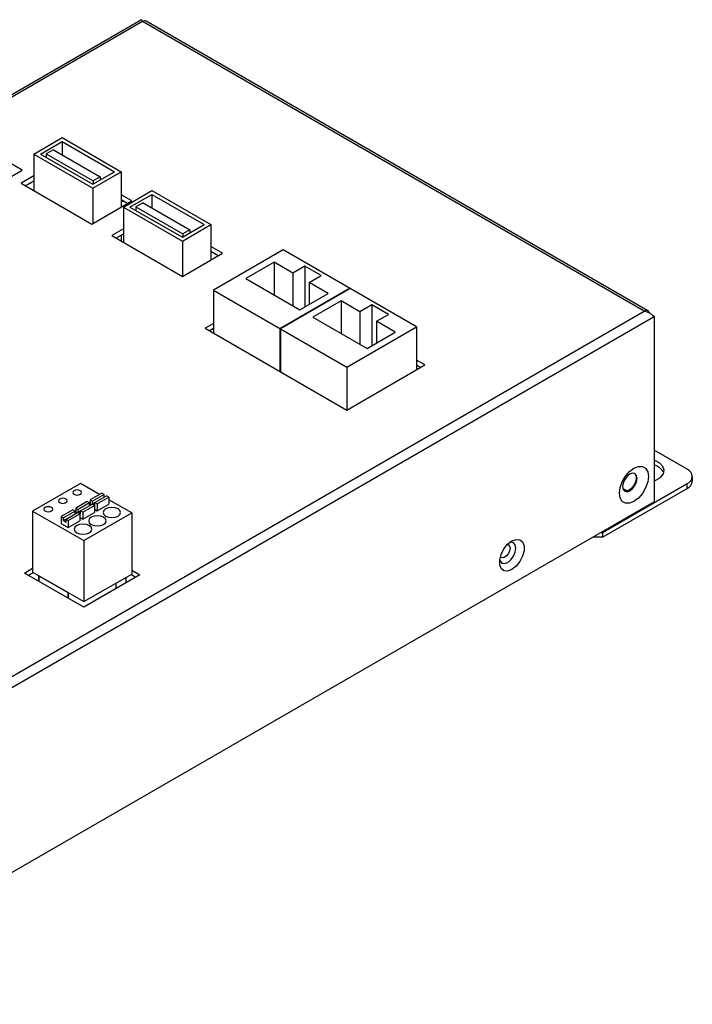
# Model space of a CAD drawing. Header units: millimetres. Extents: x 7246 to 7949, y -271 to 15.
# Tile 3 of 3: x 7834 to 7949, y -245 to -76. Entities that reach past the tile are written whole.
import ezdxf

# ---------------------------------------------------------------- set-up
doc = ezdxf.new("R2010")
doc.units = ezdxf.units.MM
doc.header["$LTSCALE"] = 3

msp = doc.modelspace()

# ---------------------------------------------------------------- linework, layer by layer
at = {"color": 7, "linetype": 'Continuous', "lineweight": 25}
for p, q in [((7854.56, -76.21), (7730.8, -147.65)), ((7940.72, -126.15), (7854.74, -76.51)), ((7941.32, -126.09), (7855.34, -76.45)), ((7836.08, -99.24), (7840.96, -96.42)), ((7837.21, -99.24), (7840.96, -97.07)), ((7840.96, -96.42), (7851.07, -102.26)), ((7840.96, -97.07), (7849.94, -102.26)), ((7840.96, -97.07), (7840.96, -99.39)), ((7836.08, -99.24), (7846.19, -105.07)), ((7836.08, -99.24), (7836.08, -105.48)), ((7837.21, -99.24), (7846.19, -104.42)), ((7839.45, -98.51), (7838.23, -99.21)), ((7838.23, -99.21), (7846.24, -103.84)), ((7838.23, -99.21), (7838.23, -99.82)), ((7839.45, -98.51), (7847.45, -103.13)), ((7834.11, -101.99), (7832.13, -100.85)), ((7822.02, -108.97), (7834.11, -101.99)), ((7846.19, -105.07), (7851.07, -102.26)), ((7846.19, -104.42), (7849.94, -102.26)), ((7851.07, -102.26), (7851.07, -108.3)), ((7836.08, -102.99), (7833.93, -104.24)), ((7833.93, -104.24), (7846.02, -111.22)), ((7834.63, -104.65), (7836.08, -103.81)), ((7847.45, -103.13), (7846.24, -103.84)), ((7846.24, -103.84), (7846.24, -104.4)), ((7847.45, -103.13), (7847.45, -103.69)), ((7846.19, -105.07), (7846.19, -111.12)), ((7852.88, -107.26), (7851.07, -106.22)), ((7851.44, -108.31), (7856.32, -105.49)), ((7852.57, -108.31), (7856.32, -106.14)), ((7856.32, -105.49), (7866.43, -111.33)), ((7856.32, -106.14), (7865.3, -111.33)), ((7856.32, -106.14), (7856.32, -108.46)), ((7846.02, -111.22), (7852.88, -107.26)), ((7851.07, -107.03), (7852.17, -107.67)), ((7854.81, -107.58), (7853.59, -108.28)), ((7854.81, -107.58), (7862.81, -112.2)), ((7851.44, -108.31), (7851.44, -114.35)), ((7851.44, -108.31), (7861.55, -114.15)), ((7852.57, -108.31), (7861.55, -113.49)), ((7853.59, -108.28), (7861.6, -112.91)), ((7853.59, -108.28), (7853.59, -108.89)), ((7861.55, -114.15), (7866.43, -111.33)), ((7861.55, -113.49), (7865.3, -111.33)), ((7866.43, -111.33), (7866.43, -117.37)), ((7851.44, -112.06), (7849.46, -113.21)), ((7850.17, -113.62), (7851.44, -112.88)), ((7862.81, -112.2), (7861.6, -112.91)), ((7861.6, -112.91), (7861.6, -113.47)), ((7862.81, -112.2), (7862.81, -112.76)), ((7849.46, -113.21), (7861.55, -120.19)), ((7851.07, -113.09), (7851.07, -114.14)), ((7861.55, -114.15), (7861.55, -120.19)), ((7861.55, -120.19), (7868.41, -116.23)), ((7868.41, -116.23), (7866.43, -115.08)), ((7866.43, -115.9), (7867.71, -116.64)), ((7878.82, -115.64), (7866.87, -122.54)), ((7890.21, -122.21), (7878.82, -115.64)), ((7877.27, -117.76), (7872.44, -120.55)), ((7880.48, -119.62), (7877.27, -117.76)), ((7877.27, -117.76), (7877.27, -123.34)), ((7882.54, -118.44), (7880.48, -119.62)), ((7880.48, -119.62), (7880.48, -125.19)), ((7885.36, -120.07), (7882.54, -118.44)), ((7882.54, -118.44), (7882.54, -125.42)), ((7872.44, -120.55), (7881.7, -125.9)), ((7883.31, -121.25), (7885.36, -120.07)), ((7886.53, -123.11), (7883.31, -121.25)), ((7883.31, -121.25), (7883.31, -124.97)), ((7866.87, -122.54), (7878.26, -129.11)), ((7866.87, -122.54), (7866.87, -129.89)), ((7878.26, -129.11), (7890.21, -122.21)), ((7890.32, -122.28), (7878.37, -129.17)), ((7881.7, -125.9), (7886.53, -123.11)), ((7890.21, -122.21), (7890.21, -122.34)), ((7901.7, -128.85), (7890.32, -122.28)), ((7888.76, -124.4), (7883.93, -127.19)), ((7891.98, -126.26), (7888.76, -124.4)), ((7888.76, -124.4), (7888.76, -129.97)), ((7793.22, -211.3), (7940.72, -126.15)), ((7894.03, -125.07), (7891.98, -126.26)), ((7891.98, -126.26), (7891.98, -131.83)), ((7896.86, -126.7), (7894.03, -125.07)), ((7894.03, -125.07), (7894.03, -132.05)), ((7942.42, -127.13), (7793.22, -213.26)), ((7883.93, -127.19), (7893.2, -132.53)), ((7894.81, -127.89), (7896.86, -126.7)), ((7898.02, -129.75), (7894.81, -127.89)), ((7894.81, -127.89), (7894.81, -131.6)), ((7942.42, -127.13), (7942.42, -158.81)), ((7866.87, -128.26), (7865.46, -129.07)), ((7865.46, -129.07), (7889.75, -143.1)), ((7866.17, -129.48), (7866.87, -129.07)), ((7878.26, -129.11), (7878.26, -136.46)), ((7878.37, -129.17), (7889.75, -135.75)), ((7878.37, -129.17), (7878.37, -136.52)), ((7889.75, -135.75), (7901.7, -128.85)), ((7893.2, -132.53), (7898.02, -129.75)), ((7901.7, -128.85), (7901.7, -136.2)), ((7903.12, -135.38), (7901.7, -134.56)), ((7889.75, -143.1), (7903.12, -135.38)), ((7889.75, -135.75), (7889.75, -143.1)), ((7901.7, -135.38), (7902.41, -135.79)), ((7901.7, -136.12), (7901.77, -136.16)), ((7948.08, -153.26), (7942.42, -149.99)), ((7948.96, -155.3), (7948.96, -154.48)), ((7844.09, -155.68), (7835.88, -160.42)), ((7847.34, -157.56), (7844.09, -155.68)), ((7933.58, -164.07), (7948.08, -155.71)), ((7933.58, -164.89), (7948.08, -156.52)), ((7937.04, -156.52), (7937.83, -156.97)), ((7948.08, -156.52), (7948.08, -155.71)), ((7847.73, -157.33), (7845.75, -158.48)), ((7845.75, -158.48), (7845.75, -159.42)), ((7845.75, -158.48), (7846.14, -158.7)), ((7848.12, -157.56), (7846.14, -158.7)), ((7846.56, -158.95), (7848.54, -157.8)), ((7846.95, -159.17), (7848.93, -158.03)), ((7848.12, -157.56), (7847.73, -157.33)), ((7848.12, -158.05), (7848.12, -157.56)), ((7848.15, -158.03), (7848.12, -158.01)), ((7848.93, -158.03), (7848.54, -157.8)), ((7848.93, -158.03), (7848.93, -159.21)), ((7852.86, -160.74), (7848.93, -158.48)), ((7942.42, -158.81), (7793.22, -244.94)), ((7842.78, -160.19), (7840.8, -161.34)), ((7843.17, -160.42), (7842.78, -160.19)), ((7845.25, -158.76), (7843.27, -159.91)), ((7843.27, -159.91), (7843.27, -160.85)), ((7843.27, -159.91), (7843.66, -160.13)), ((7845.64, -158.99), (7843.66, -160.13)), ((7843.66, -160.62), (7843.66, -160.13)), ((7844.09, -160.38), (7846.07, -159.23)), ((7844.48, -160.6), (7846.46, -159.46)), ((7845.64, -158.99), (7845.25, -158.76)), ((7845.64, -159.48), (7845.64, -158.99)), ((7846.46, -159.46), (7846.07, -159.23)), ((7846.14, -159.19), (7846.14, -158.7)), ((7846.56, -158.95), (7846.14, -159.19)), ((7846.14, -159.19), (7846.56, -159.44)), ((7846.46, -159.46), (7846.46, -160.64)), ((7846.46, -160.07), (7846.95, -160.36)), ((7846.56, -158.95), (7846.95, -159.17)), ((7846.56, -159.44), (7846.56, -158.95)), ((7846.95, -159.17), (7846.95, -160.36)), ((7846.95, -160.36), (7848.93, -159.21)), ((7835.88, -160.42), (7835.88, -170.87)), ((7835.88, -160.42), (7844.65, -165.48)), ((7840.8, -161.34), (7840.8, -162.52)), ((7840.8, -161.34), (7841.19, -161.56)), ((7843.17, -160.42), (7841.19, -161.56)), ((7841.19, -162.05), (7841.19, -161.56)), ((7841.61, -161.8), (7841.19, -162.05)), ((7841.61, -161.8), (7843.59, -160.66)), ((7841.61, -161.8), (7842, -162.03)), ((7841.61, -162.29), (7841.61, -161.8)), ((7842, -162.03), (7843.98, -160.89)), ((7843.17, -160.91), (7843.17, -160.42)), ((7843.98, -160.89), (7843.59, -160.66)), ((7844.09, -160.38), (7843.66, -160.62)), ((7843.66, -160.62), (7844.09, -160.87)), ((7843.98, -160.89), (7843.98, -162.07)), ((7843.98, -161.5), (7844.48, -161.78)), ((7844.09, -160.87), (7844.09, -160.38)), ((7844.09, -160.38), (7844.48, -160.6)), ((7844.48, -160.6), (7844.48, -161.78)), ((7844.48, -161.78), (7846.46, -160.64)), ((7844.65, -165.48), (7852.86, -160.74)), ((7852.86, -160.74), (7852.86, -171.2)), ((7840.8, -162.52), (7842, -163.21)), ((7841.19, -162.05), (7841.61, -162.29)), ((7842, -162.03), (7842, -163.21)), ((7842, -163.21), (7843.98, -162.07)), ((7932.03, -164.81), (7932.17, -164.89)), ((7932.17, -164.89), (7932.17, -164.73)), ((7933.58, -164.89), (7932.17, -164.89)), ((7933.3, -164.07), (7933.58, -164.07)), ((7933.58, -164.07), (7933.58, -164.89)), ((7844.65, -165.48), (7844.65, -175.93)), ((7834.47, -171.03), (7835.88, -170.22)), ((7844.65, -176.91), (7834.47, -171.03)), ((7836.03, -170.95), (7835.18, -171.44)), ((7835.88, -170.87), (7844.65, -175.93)), ((7836.86, -171.43), (7836.86, -172.41)), ((7836.86, -171.43), (7841.95, -174.37)), ((7836.97, -171.49), (7841.92, -174.35)), ((7836.97, -171.49), (7836.97, -172.47)), ((7844.65, -175.93), (7852.86, -171.2)), ((7854.27, -171.36), (7844.65, -176.91)), ((7851.88, -171.76), (7851.88, -172.74)), ((7853.56, -171.77), (7852.71, -171.28)), ((7852.86, -170.54), (7854.27, -171.36)), ((7850.15, -172.75), (7850.15, -173.73)), ((7841.92, -174.35), (7841.92, -175.33)), ((7841.95, -174.37), (7841.95, -175.35))]:
    msp.add_line(p, q, dxfattribs=at)
at = {"color": 8, "linetype": 'Continuous', "lineweight": 25}
msp.add_line((7854.74, -76.51), (7731.15, -147.86), dxfattribs=at)
at = {"color": 7, "linetype": 'Continuous', "lineweight": 25, "flags": 128}
for points in [[(7834.89, -104.5), (7835.45, -104.21), (7835.62, -104.08)], [(7851.07, -107.14), (7851.25, -107.3), (7851.65, -107.38), (7851.66, -107.37)], [(7851.18, -107.25), (7851.51, -107.29), (7851.52, -107.29)], [(7941.55, -126.41), (7941.51, -126.3), (7941.43, -126.18), (7941.32, -126.09), (7941.19, -126.04), (7941.05, -126.03), (7940.89, -126.07), (7940.72, -126.15)], [(7942.42, -155.21), (7942.69, -155.1), (7943.5, -154.64), (7944, -154.05), (7944.15, -153.4), (7943.93, -152.76), (7943.37, -152.19), (7942.52, -151.75), (7942.42, -151.72)], [(7938.96, -158.77), (7938.19, -159.07), (7937.5, -159.06), (7936.95, -158.75), (7936.6, -158.15), (7936.48, -157.34), (7936.6, -156.39), (7936.95, -155.39), (7937.5, -154.44), (7938.19, -153.63), (7938.96, -153.05), (7939.72, -152.75), (7940.41, -152.76), (7940.96, -153.07), (7941.31, -153.67), (7941.43, -154.48), (7941.31, -155.43), (7940.96, -156.43), (7940.41, -157.38), (7939.72, -158.19), (7938.96, -158.77)], [(7938.25, -156.93), (7938.72, -156.55), (7939.12, -156.01), (7939.39, -155.39), (7939.49, -154.79), (7939.39, -154.29), (7939.12, -153.99), (7938.72, -153.91), (7938.25, -154.07), (7937.78, -154.45), (7937.37, -155), (7937.11, -155.61), (7937.01, -156.22), (7937.11, -156.71), (7937.37, -157.02), (7937.78, -157.1), (7938.25, -156.93)], [(7939.05, -153.95), (7939.25, -154.21), (7939.34, -154.71), (7939.25, -155.31), (7938.98, -155.93), (7938.58, -156.47), (7938.11, -156.85), (7937.63, -157.01), (7937.31, -156.97)], [(7844.05, -156.93), (7843.81, -156.83), (7843.52, -156.8), (7843.23, -156.83), (7842.99, -156.93), (7842.83, -157.07), (7842.77, -157.23), (7842.83, -157.4), (7842.99, -157.54), (7843.23, -157.63), (7843.52, -157.67), (7843.81, -157.63), (7844.05, -157.54), (7844.21, -157.4), (7844.27, -157.23), (7844.21, -157.07), (7844.05, -156.93)], [(7841.58, -158.36), (7841.33, -158.26), (7841.05, -158.23), (7840.76, -158.26), (7840.52, -158.36), (7840.35, -158.5), (7840.3, -158.66), (7840.35, -158.83), (7840.52, -158.97), (7840.76, -159.06), (7841.05, -159.09), (7841.33, -159.06), (7841.58, -158.97), (7841.74, -158.83), (7841.8, -158.66), (7841.74, -158.5), (7841.58, -158.36)], [(7839.1, -159.78), (7838.86, -159.69), (7838.57, -159.66), (7838.28, -159.69), (7838.04, -159.78), (7837.88, -159.92), (7837.82, -160.09), (7837.88, -160.26), (7838.04, -160.4), (7838.28, -160.49), (7838.57, -160.52), (7838.86, -160.49), (7839.1, -160.4), (7839.26, -160.26), (7839.32, -160.09), (7839.26, -159.92), (7839.1, -159.78)], [(7850.52, -160.05), (7850.04, -159.86), (7849.46, -159.8), (7848.89, -159.86), (7848.4, -160.05), (7848.08, -160.33), (7847.96, -160.66), (7848.08, -160.99), (7848.4, -161.27), (7848.89, -161.46), (7849.46, -161.53), (7850.04, -161.46), (7850.52, -161.27), (7850.85, -160.99), (7850.96, -160.66), (7850.85, -160.33), (7850.52, -160.05)], [(7848.05, -161.48), (7847.56, -161.29), (7846.99, -161.22), (7846.41, -161.29), (7845.93, -161.48), (7845.6, -161.76), (7845.49, -162.09), (7845.6, -162.42), (7845.93, -162.7), (7846.41, -162.89), (7846.99, -162.96), (7847.56, -162.89), (7848.05, -162.7), (7848.37, -162.42), (7848.49, -162.09), (7848.37, -161.76), (7848.05, -161.48)], [(7845.57, -162.91), (7845.09, -162.72), (7844.51, -162.65), (7843.94, -162.72), (7843.45, -162.91), (7843.13, -163.19), (7843.01, -163.52), (7843.13, -163.85), (7843.45, -164.13), (7843.94, -164.32), (7844.51, -164.39), (7845.09, -164.32), (7845.57, -164.13), (7845.9, -163.85), (7846.01, -163.52), (7845.9, -163.19), (7845.57, -162.91)], [(7918.03, -170.44), (7917.3, -170.71), (7916.66, -170.66), (7916.19, -170.28), (7915.94, -169.62), (7915.94, -168.77), (7916.19, -167.83), (7916.66, -166.9), (7917.3, -166.11), (7918.03, -165.54), (7918.75, -165.27), (7919.39, -165.33), (7919.86, -165.71), (7920.11, -166.36), (7920.11, -167.21), (7919.86, -168.16), (7919.39, -169.08), (7918.75, -169.88), (7918.03, -170.44)], [(7917.25, -166.16), (7917.45, -166.22), (7917.64, -166.44), (7917.71, -166.79), (7917.64, -167.22), (7917.45, -167.66), (7917.16, -168.05), (7916.82, -168.32)], [(7917.32, -169.22), (7917.86, -168.78), (7918.32, -168.16), (7918.62, -167.46), (7918.73, -166.77), (7918.62, -166.21), (7918.32, -165.85), (7917.86, -165.76), (7917.64, -165.81)], [(7916.82, -168.32), (7916.49, -168.44), (7916.2, -168.38), (7916.05, -168.24)], [(7915.94, -168.75), (7916.01, -168.96), (7916.32, -169.32), (7916.78, -169.41), (7917.32, -169.22)]]:
    msp.add_lwpolyline(points, dxfattribs=at)
at = {"color": 7, "linetype": 'Continuous', "lineweight": 25}
for centre, radius, start, end in [((7855.09, -77), 0.604, 65.6952, 125.6157), ((7941.76, -155.05), 2.6, 27.0373, 75.3259), ((7947.61, -154.48), 1.31, 290.7834, 69.2166), ((7947.45, -155.15), 1.51, 294.3746, 354.305)]:
    msp.add_arc(centre, radius, start, end, dxfattribs=at)
for points, knots in [([(7854.56, -76.21), (7854.58, -76.21), (7854.61, -76.23), (7854.7, -76.42), (7854.74, -76.51)], [0, 0, 0, 0, 0.499949, 1, 1, 1, 1]), ([(7940.72, -126.15), (7940.89, -126.18), (7941.24, -126.25), (7941.73, -126.51), (7942.16, -126.83), (7942.33, -127.03), (7942.42, -127.13)], [0, 0, 0, 0, 0.229345, 0.484179, 0.739077, 1, 1, 1, 1])]:
    msp.add_open_spline(points, degree=3, knots=knots, dxfattribs=at)

doc.saveas('drawing.dxf')
